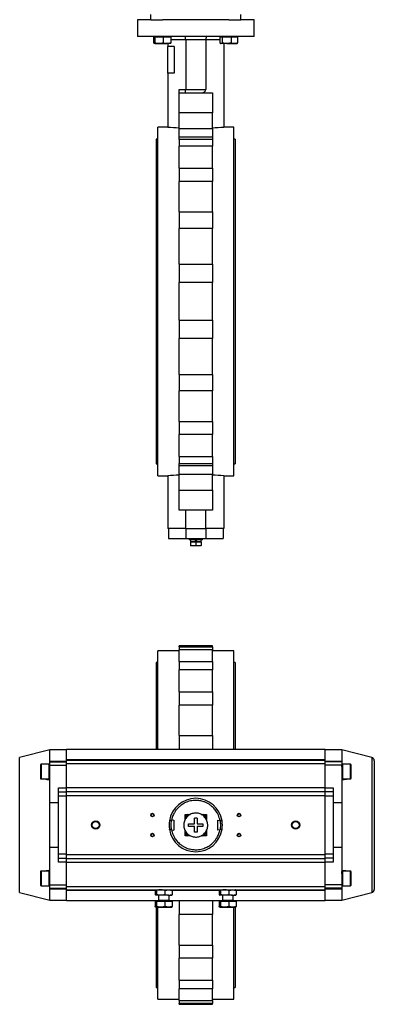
# Model space of a CAD drawing. Header units: millimetres. Extents: x 3 to 3779, y 3 to 2886.
# Tile 3 of 9: x 1686 to 2218, y 233 to 1708. Entities that reach past the tile are written whole.
import ezdxf

# ---------------------------------------------------------------- set-up
doc = ezdxf.new("R2010")
doc.units = ezdxf.units.MM

msp = doc.modelspace()

# ---------------------------------------------------------------- linework, layer by layer
at = {"color": 7, "linetype": 'Continuous', "lineweight": 25}
for p, q in [((1882.7, 1707.6), (1882.7, 1715.6)), ((2017.7, 1707.6), (2017.7, 1715.6)), ((1862.7, 1707.6), (1862.7, 1682.6)), ((1882.7, 1707.6), (1862.7, 1707.6)), ((1882.7, 1707.6), (1900.5, 1707.6)), ((1999.9, 1707.6), (1900.5, 1707.6)), ((1999.9, 1707.6), (2017.7, 1707.6)), ((2037.7, 1707.6), (2017.7, 1707.6)), ((2037.7, 1682.6), (2037.7, 1707.6)), ((2037.7, 1682.6), (1862.7, 1682.6)), ((1886.9, 1681.8), (1886.9, 1673)), ((1886.9, 1681.8), (1888.5, 1681.8)), ((1888.5, 1681.8), (1888.7, 1681.8)), ((1888.7, 1682.6), (1888.7, 1681.8)), ((1888.7, 1681.8), (1888.9, 1681.8)), ((1888.9, 1681.8), (1888.9, 1673)), ((1888.9, 1681.8), (1895, 1681.8)), ((1895, 1681.8), (1901.1, 1681.8)), ((1901.1, 1681.8), (1901.1, 1673)), ((1901.1, 1681.8), (1907, 1681.8)), ((1907, 1681.8), (1912.9, 1681.8)), ((1912.7, 1681.8), (1912.7, 1682.6)), ((1912.9, 1681.8), (1912.9, 1673)), ((1986.3, 1681.8), (1986.3, 1673)), ((1986.3, 1681.8), (1988.2, 1681.8)), ((1987.7, 1682.6), (1987.7, 1681.8)), ((1988.2, 1681.8), (1990, 1681.8)), ((1990, 1681.8), (1990, 1673)), ((1990, 1681.8), (1996.8, 1681.8)), ((1996.8, 1681.8), (2003.5, 1681.8)), ((2003.5, 1681.8), (2003.5, 1673)), ((2003.5, 1681.8), (2008.3, 1681.8)), ((2008.3, 1681.8), (2013.1, 1681.8)), ((2011.7, 1681.8), (2011.7, 1682.6)), ((2013.1, 1681.8), (2013.1, 1673)), ((1886.9, 1673), (1888.7, 1671.9)), ((1888.7, 1671.9), (1888.7, 1671.9)), ((1888.7, 1671.9), (1895, 1671.9)), ((1888.7, 1671.9), (1888.7, 1671.9)), ((1895, 1671.9), (1907, 1671.9)), ((1912.7, 1671.9), (1907, 1671.9)), ((1908.2, 1671.9), (1908.2, 1667.6)), ((1908.2, 1627.6), (1908.2, 1667.6)), ((1917.9, 1667.6), (1908.2, 1667.6)), ((1912.7, 1671.9), (1912.7, 1671.9)), ((1917.9, 1667.6), (1917.9, 1627.6)), ((1965.2, 1677.6), (1935.2, 1677.6)), ((1935.2, 1677.6), (1935.2, 1603.1)), ((1965.2, 1677.6), (1965.2, 1603.1)), ((1987.2, 1672.2), (1987.7, 1671.9)), ((1987.7, 1671.9), (1988.2, 1671.9)), ((1996.8, 1671.9), (1988.2, 1671.9)), ((1992.2, 1671.9), (1992.2, 1546.2)), ((1996.8, 1671.9), (2008.3, 1671.9)), ((2008.3, 1671.9), (2011.7, 1671.9)), ((2011.7, 1671.9), (2012.2, 1672.2)), ((1908.2, 1627.6), (1908.2, 1546.2)), ((1917.9, 1627.6), (1908.2, 1627.6)), ((1925.2, 1603.1), (1935.2, 1603.1)), ((1925.2, 1598.1), (1925.2, 1603.1)), ((1925.2, 1598.1), (1975.2, 1598.1)), ((1925.2, 1568.1), (1925.2, 1598.1)), ((1935.2, 1603.1), (1965.2, 1603.1)), ((1975.2, 1598.1), (1975.2, 1568.1)), ((1975.2, 1568.1), (1925.2, 1568.1)), ((1925.2, 1544.8), (1925.2, 1568.1)), ((1975.2, 1544.8), (1975.2, 1568.1)), ((1908.2, 1546.6), (1893.2, 1546.6)), ((1893.2, 1285.6), (1893.2, 1546.6)), ((1925.2, 1544.8), (1975.2, 1544.8)), ((1925.2, 1532.1), (1925.2, 1544.8)), ((1975.2, 1544.8), (1975.2, 1532.1)), ((2007.2, 1546.6), (1992.2, 1546.6)), ((2007.2, 1285.6), (2007.2, 1546.6)), ((1893.2, 1528.9), (1891, 1528.9)), ((1891, 1528.9), (1891, 1042.3)), ((1925.2, 1532.1), (1975.2, 1532.1)), ((1925.2, 1528.3), (1925.2, 1532.1)), ((1975.2, 1528.3), (1925.2, 1528.3)), ((1925.2, 1528.3), (1925.2, 1518.2)), ((1975.2, 1532.1), (1975.2, 1528.3)), ((1975.2, 1528.3), (1975.2, 1518.2)), ((2009.5, 1528.9), (2007.2, 1528.9)), ((2009.5, 1528.9), (2009.5, 1042.3)), ((1975.2, 1518.2), (1925.2, 1518.2)), ((1925.2, 1485.1), (1925.2, 1518.2)), ((1975.2, 1485.1), (1975.2, 1518.2)), ((1925.2, 1485.1), (1975.2, 1485.1)), ((1925.2, 1485.1), (1925.2, 1465.4)), ((1975.2, 1485.1), (1975.2, 1465.4)), ((1975.2, 1465.4), (1925.2, 1465.4)), ((1925.2, 1419.8), (1925.2, 1465.4)), ((1975.2, 1419.8), (1975.2, 1465.4)), ((1925.2, 1419.8), (1975.2, 1419.8)), ((1925.2, 1419.8), (1925.2, 1395)), ((1975.2, 1419.8), (1975.2, 1395)), ((1975.2, 1395), (1925.2, 1395)), ((1925.2, 1341.3), (1925.2, 1395)), ((1975.2, 1341.3), (1975.2, 1395)), ((1925.2, 1341.3), (1975.2, 1341.3)), ((1925.2, 1341.3), (1925.2, 1313.8)), ((1975.2, 1341.3), (1975.2, 1313.8)), ((1975.2, 1313.8), (1925.2, 1313.8)), ((1925.2, 1257.4), (1925.2, 1313.8)), ((1975.2, 1257.4), (1975.2, 1313.8)), ((1893.2, 1024.6), (1893.2, 1285.6)), ((2007.2, 1024.6), (2007.2, 1285.6)), ((1925.2, 1257.4), (1975.2, 1257.4)), ((1925.2, 1257.4), (1925.2, 1230)), ((1975.2, 1257.4), (1975.2, 1230)), ((1975.2, 1230), (1925.2, 1230)), ((1925.2, 1176.3), (1925.2, 1230)), ((1975.2, 1176.3), (1975.2, 1230)), ((1925.2, 1176.3), (1975.2, 1176.3)), ((1925.2, 1176.3), (1925.2, 1151.5)), ((1975.2, 1176.3), (1975.2, 1151.5)), ((1975.2, 1151.5), (1925.2, 1151.5)), ((1925.2, 1105.9), (1925.2, 1151.5)), ((1975.2, 1105.9), (1975.2, 1151.5)), ((1925.2, 1105.9), (1975.2, 1105.9)), ((1925.2, 1105.9), (1925.2, 1086.2)), ((1975.2, 1105.9), (1975.2, 1086.2)), ((1975.2, 1086.2), (1925.2, 1086.2)), ((1925.2, 1053.1), (1925.2, 1086.2)), ((1975.2, 1053.1), (1975.2, 1086.2)), ((1925.2, 1053.1), (1975.2, 1053.1)), ((1925.2, 1053.1), (1925.2, 1043)), ((1975.2, 1053.1), (1975.2, 1043)), ((1891, 1042.3), (1893.2, 1042.3)), ((1925.2, 1043), (1975.2, 1043)), ((1925.2, 1039.2), (1925.2, 1043)), ((1975.2, 1039.2), (1925.2, 1039.2)), ((1925.2, 1026.5), (1925.2, 1039.2)), ((1975.2, 1043), (1975.2, 1039.2)), ((1975.2, 1039.2), (1975.2, 1026.5)), ((2007.2, 1042.3), (2009.5, 1042.3)), ((1893.2, 1024.6), (1908.2, 1024.6)), ((1908.2, 1025.1), (1908.2, 945.6)), ((1975.2, 1026.5), (1925.2, 1026.5)), ((1925.2, 1003.1), (1925.2, 1026.5)), ((1975.2, 1003.1), (1975.2, 1026.5)), ((1992.2, 1025.1), (1992.2, 945.6)), ((1992.2, 1024.6), (2007.2, 1024.6)), ((1925.2, 1003.1), (1975.2, 1003.1)), ((1925.2, 973.1), (1925.2, 1003.1)), ((1975.2, 1003.1), (1975.2, 973.1)), ((1975.2, 973.1), (1925.2, 973.1)), ((1935.2, 945.6), (1935.2, 973.1)), ((1965.2, 945.6), (1965.2, 973.1)), ((1935.2, 945.6), (1908.2, 945.6)), ((1909.2, 945.6), (1909.2, 930.6)), ((1935.2, 945.6), (1965.2, 945.6)), ((1935.2, 945.6), (1935.2, 930.6)), ((1992.2, 945.6), (1965.2, 945.6)), ((1965.2, 945.6), (1965.2, 930.6)), ((1991.2, 945.6), (1991.2, 930.6)), ((1909.2, 930.6), (1935.2, 930.6)), ((1935.2, 930.6), (1965.2, 930.6)), ((1940.2, 930.6), (1940.2, 928.6)), ((1960.2, 928.6), (1960.2, 930.6)), ((1965.2, 930.6), (1991.2, 930.6)), ((1960.2, 928.6), (1940.2, 928.6)), ((1942.2, 928.6), (1942.2, 926)), ((1942.2, 926), (1950.2, 926)), ((1942.2, 925.4), (1942.2, 920.1)), ((1942.2, 925.4), (1950.2, 925.4)), ((1946.2, 919.6), (1942.2, 920.1)), ((1946.2, 919.6), (1942.2, 919.6)), ((1943, 926), (1942.4, 925.4)), ((1950.2, 920.1), (1946.2, 919.6)), ((1954.2, 919.6), (1946.2, 919.6)), ((1951.7, 926), (1950.2, 926)), ((1950.2, 925.4), (1950.2, 920.1)), ((1950.2, 925.4), (1958.2, 925.4)), ((1954.2, 919.6), (1950.2, 920.1)), ((1951.7, 926), (1958.3, 926)), ((1958.2, 920.1), (1954.2, 919.6)), ((1958.2, 919.6), (1954.2, 919.6)), ((1958, 925.4), (1957.4, 926)), ((1958.2, 925.4), (1958.2, 920.1)), ((1958.3, 926), (1958.3, 928.6)), ((1975.2, 769.8), (1925.2, 769.8)), ((1925.2, 768.3), (1925.2, 769.8)), ((1925.2, 768.3), (1975.2, 768.3)), ((1925.2, 768.3), (1925.2, 763.9)), ((1975.2, 768.3), (1975.2, 769.8)), ((1975.2, 768.3), (1975.2, 763.9)), ((1925.2, 762.3), (1893.2, 762.3)), ((1893.2, 614.3), (1893.2, 762.3)), ((1975.2, 763.9), (1925.2, 763.9)), ((1925.2, 746.5), (1925.2, 763.9)), ((1975.2, 746.5), (1975.2, 763.9)), ((2007.2, 762.3), (1975.2, 762.3)), ((2007.2, 614.3), (2007.2, 762.3)), ((1893.2, 744.6), (1891, 744.6)), ((1891, 744.6), (1891, 614.3)), ((1925.2, 746.5), (1975.2, 746.5)), ((1925.2, 746.5), (1925.2, 733.9)), ((1975.2, 746.5), (1975.2, 733.9)), ((2009.5, 744.6), (2007.2, 744.6)), ((2009.5, 744.6), (2009.5, 614.3)), ((1975.2, 733.9), (1925.2, 733.9)), ((1925.2, 700.7), (1925.2, 733.9)), ((1975.2, 700.7), (1975.2, 733.9)), ((1925.2, 700.7), (1975.2, 700.7)), ((1925.2, 700.7), (1925.2, 681)), ((1975.2, 700.7), (1975.2, 681)), ((1975.2, 681), (1925.2, 681)), ((1925.2, 635.4), (1925.2, 681)), ((1975.2, 635.4), (1975.2, 681)), ((1925.2, 635.4), (1975.2, 635.4)), ((1925.2, 635.4), (1925.2, 614.3)), ((1975.2, 635.4), (1975.2, 614.3)), ((1731.2, 613.8), (1686, 602.5)), ((1756.2, 613.8), (1731.2, 613.8)), ((1731.2, 597.2), (1731.2, 613.8)), ((2144.2, 614.3), (1756.2, 614.3)), ((1756.2, 599.6), (1756.2, 614.3)), ((2144.2, 599.6), (2144.2, 614.3)), ((2169.2, 613.8), (2144.2, 613.8)), ((2214.4, 602.5), (2169.2, 613.8)), ((2169.2, 613.8), (2169.2, 597.2)), ((1730.2, 592.3), (1718.2, 592.3)), ((1730.2, 570.3), (1730.2, 592.3)), ((1730.2, 591.8), (1731.2, 591.8)), ((1730.7, 591.7), (1730.2, 591.7)), ((1730.7, 591.7), (1730.7, 591.7)), ((1731.2, 597.2), (1756.2, 597.2)), ((1731.2, 595.8), (1731.2, 597.2)), ((1731.2, 595.8), (1756.2, 595.8)), ((1731.2, 590.8), (1731.2, 595.8)), ((1731.2, 534.4), (1731.2, 590.8)), ((1731.2, 590.8), (1756.2, 590.8)), ((1756.2, 598.3), (1756.2, 599.6)), ((1756.2, 599.6), (2144.2, 599.6)), ((1756.2, 593.3), (1756.2, 598.3)), ((1756.2, 598.3), (2144.2, 598.3)), ((1756.2, 557.3), (1756.2, 593.3)), ((1756.2, 593.3), (2144.2, 593.3)), ((2144.2, 598.3), (2144.2, 599.6)), ((2144.2, 593.3), (2144.2, 598.3)), ((2144.2, 597.2), (2169.2, 597.2)), ((2169.2, 595.8), (2144.2, 595.8)), ((2144.2, 557.3), (2144.2, 593.3)), ((2169.2, 590.8), (2144.2, 590.8)), ((2169.2, 597.2), (2169.2, 595.8)), ((2169.2, 595.8), (2169.2, 590.8)), ((2169.2, 590.8), (2169.2, 534.4)), ((2182.2, 592.3), (2170.2, 592.3)), ((2170.2, 592.3), (2170.2, 570.3)), ((1731.2, 588.3), (1730.2, 588.3)), ((1730.7, 588.2), (1730.7, 588.2)), ((1730.8, 581.3), (1730.8, 581.3)), ((2170.2, 588.3), (2169.2, 588.3)), ((2169.6, 581.3), (2169.6, 581.3)), ((1718.2, 570.3), (1730.2, 570.3)), ((1730.2, 574.3), (1731.2, 574.3)), ((2169.2, 574.3), (2170.2, 574.3)), ((2170.2, 570.8), (2169.2, 570.8)), ((2169.7, 574.4), (2169.7, 574.3)), ((2169.7, 570.8), (2169.7, 570.8)), ((2169.7, 570.8), (2170.2, 570.8)), ((2170.2, 570.3), (2182.2, 570.3)), ((1744.2, 556.8), (1756.2, 556.8)), ((1744.2, 550.8), (1744.2, 556.8)), ((1744.2, 550.8), (1756.2, 550.8)), ((1744.2, 544.8), (1744.2, 550.8)), ((1756.2, 551.3), (1756.2, 557.3)), ((1756.2, 557.3), (2144.2, 557.3)), ((1756.2, 545.3), (1756.2, 551.3)), ((1756.2, 551.3), (2144.2, 551.3)), ((2144.2, 551.3), (2144.2, 557.3)), ((2144.2, 556.8), (2156.2, 556.8)), ((2144.2, 545.3), (2144.2, 551.3)), ((2156.2, 550.8), (2144.2, 550.8)), ((2156.2, 556.8), (2156.2, 550.8)), ((2156.2, 550.8), (2156.2, 544.8)), ((1731.2, 468.1), (1731.2, 534.4)), ((1744.2, 534.4), (1731.2, 534.4)), ((1744.2, 544.8), (1756.2, 544.8)), ((1744.2, 457.8), (1744.2, 544.8)), ((1756.2, 457.3), (1756.2, 545.3)), ((1756.2, 545.3), (2144.2, 545.3)), ((2144.2, 457.3), (2144.2, 545.3)), ((2144.2, 544.8), (2156.2, 544.8)), ((2156.2, 544.8), (2156.2, 457.8)), ((2169.2, 534.4), (2156.2, 534.4)), ((2169.2, 534.4), (2169.2, 468.1)), ((1934.2, 517.3), (1942.1, 517.3)), ((1934.2, 509.4), (1934.2, 517.3)), ((1958.4, 517.3), (1966.2, 517.3)), ((1966.2, 517.3), (1966.2, 509.4)), ((1917.2, 508.8), (1913.9, 508.2)), ((1917.2, 508.8), (1917.2, 493.7)), ((1948.2, 503.3), (1948.2, 511.8)), ((1952.2, 511.8), (1952.2, 503.3)), ((1983.2, 493.7), (1983.2, 508.8)), ((1983.2, 508.8), (1986.6, 508.2)), ((1913.9, 494.3), (1917.2, 493.7)), ((1934.2, 485.3), (1934.2, 493.1)), ((1948.2, 490.7), (1948.2, 499.3)), ((1952.2, 499.3), (1952.2, 490.7)), ((1966.2, 493.1), (1966.2, 485.3)), ((1986.6, 494.3), (1983.2, 493.7)), ((1942, 485.3), (1934.2, 485.3)), ((1966.2, 485.3), (1958.3, 485.3)), ((1731.2, 468.1), (1744.2, 468.1)), ((1731.2, 411.8), (1731.2, 468.1)), ((1756.2, 457.8), (1744.2, 457.8)), ((1744.2, 451.8), (1744.2, 457.8)), ((1756.2, 451.3), (1756.2, 457.3)), ((1756.2, 457.3), (2144.2, 457.3)), ((2156.2, 457.8), (2144.2, 457.8)), ((2144.2, 451.3), (2144.2, 457.3)), ((2156.2, 468.1), (2169.2, 468.1)), ((2156.2, 457.8), (2156.2, 451.8)), ((2169.2, 468.1), (2169.2, 411.8)), ((1744.2, 451.8), (1756.2, 451.8)), ((1744.2, 445.8), (1744.2, 451.8)), ((1756.2, 445.8), (1744.2, 445.8)), ((1756.2, 445.3), (1756.2, 451.3)), ((1756.2, 451.3), (2144.2, 451.3)), ((1756.2, 409.3), (1756.2, 445.3)), ((2144.2, 445.3), (1756.2, 445.3)), ((2156.2, 451.8), (2144.2, 451.8)), ((2144.2, 445.3), (2144.2, 451.3)), ((2156.2, 445.8), (2144.2, 445.8)), ((2144.2, 409.3), (2144.2, 445.3)), ((2156.2, 451.8), (2156.2, 445.8)), ((1730.2, 432.3), (1718.2, 432.3)), ((1730.2, 410.3), (1730.2, 432.3)), ((1730.2, 431.8), (1731.2, 431.8)), ((1730.7, 431.7), (1730.2, 431.7)), ((1731.2, 428.3), (1730.2, 428.3)), ((1730.7, 431.7), (1730.7, 431.7)), ((1730.7, 428.2), (1730.7, 428.2)), ((2170.2, 428.3), (2169.2, 428.3)), ((2182.2, 432.3), (2170.2, 432.3)), ((2170.2, 432.3), (2170.2, 410.3)), ((1730.2, 414.3), (1731.2, 414.3)), ((1730.8, 421.3), (1730.8, 421.3)), ((1731, 414.3), (1731.2, 414.3)), ((2169.2, 414.3), (2170.2, 414.3)), ((2169.6, 421.3), (2169.6, 421.3)), ((2169.7, 414.4), (2169.7, 414.3)), ((1686, 400), (1731.2, 388.8)), ((1718.2, 410.3), (1730.2, 410.3)), ((1731.2, 411.8), (1756.2, 411.8)), ((1731.2, 406.8), (1731.2, 411.8)), ((1731.2, 406.8), (1756.2, 406.8)), ((1731.2, 405.3), (1731.2, 406.8)), ((1731.2, 388.8), (1731.2, 405.3)), ((1756.2, 405.3), (1731.2, 405.3)), ((1756.2, 404.3), (1756.2, 409.3)), ((1756.2, 409.3), (2144.2, 409.3)), ((1756.2, 403), (1756.2, 404.3)), ((1756.2, 404.3), (2144.2, 404.3)), ((1756.2, 388.3), (1756.2, 403)), ((1889.4, 403.2), (1889.4, 397.3)), ((1891.2, 403.2), (1891.2, 397.3)), ((1904, 403.2), (1904, 397.3)), ((1915, 403.2), (1915, 397.3)), ((1985.4, 403.2), (1985.4, 397.3)), ((1987.2, 403.2), (1987.2, 397.3)), ((2000, 403.2), (2000, 397.3)), ((2011, 403.2), (2011, 397.3)), ((2169.2, 411.8), (2144.2, 411.8)), ((2144.2, 404.3), (2144.2, 409.3)), ((2169.2, 406.8), (2144.2, 406.8)), ((2169.2, 405.3), (2144.2, 405.3)), ((2144.2, 403), (2144.2, 404.3)), ((2144.2, 388.3), (2144.2, 403)), ((2169.2, 411.8), (2169.2, 406.8)), ((2170.2, 410.8), (2169.2, 410.8)), ((2169.2, 406.8), (2169.2, 405.3)), ((2169.2, 405.3), (2169.2, 388.8)), ((2169.2, 388.8), (2214.4, 400)), ((2169.7, 410.8), (2169.7, 410.8)), ((2169.7, 410.8), (2170.2, 410.8)), ((2170.2, 410.3), (2182.2, 410.3)), ((1731.2, 388.8), (1756.2, 388.8)), ((1756.2, 388.3), (1890.2, 388.3)), ((1889.4, 387.5), (1889.4, 379.3)), ((1889.4, 387.5), (1890.3, 387.5)), ((1890.2, 388.3), (1890.2, 387.5)), ((1890.2, 388.3), (1897.6, 388.3)), ((1897.6, 396.3), (1890.3, 396.3)), ((1890.3, 387.5), (1891.2, 387.5)), ((1891.2, 387.5), (1891.2, 379.3)), ((1891.2, 387.5), (1897.6, 387.5)), ((1894.2, 396.3), (1894.2, 388.9)), ((1909.5, 396.3), (1897.6, 396.3)), ((1897.6, 388.3), (1914.2, 388.3)), ((1897.6, 387.5), (1904, 387.5)), ((1904, 387.5), (1904, 379.3)), ((1904, 387.5), (1909.5, 387.5)), ((1909.5, 396.3), (1914.2, 396.3)), ((1909.5, 387.5), (1915, 387.5)), ((1910.2, 388.9), (1910.2, 396.3)), ((1914.2, 387.5), (1914.2, 388.3)), ((1914.2, 388.3), (1986.2, 388.3)), ((1915, 387.5), (1915, 379.3)), ((1925.2, 388.3), (1925.2, 367.1)), ((1975.2, 388.3), (1975.2, 367.1)), ((1985.4, 387.5), (1985.4, 379.3)), ((1985.4, 387.5), (1986.3, 387.5)), ((1986.2, 388.3), (1986.2, 387.5)), ((1986.2, 388.3), (1993.6, 388.3)), ((1993.6, 396.3), (1986.3, 396.3)), ((1986.3, 387.5), (1987.2, 387.5)), ((1987.2, 387.5), (1987.2, 379.3)), ((1987.2, 387.5), (1993.6, 387.5)), ((1990.2, 396.3), (1990.2, 388.9)), ((2005.5, 396.3), (1993.6, 396.3)), ((1993.6, 388.3), (2010.2, 388.3)), ((1993.6, 387.5), (2000, 387.5)), ((2000, 387.5), (2000, 379.3)), ((2000, 387.5), (2005.5, 387.5)), ((2005.5, 396.3), (2010.2, 396.3)), ((2005.5, 387.5), (2011, 387.5)), ((2006.2, 388.9), (2006.2, 396.3)), ((2010.2, 387.5), (2010.2, 388.3)), ((2010.2, 388.3), (2144.2, 388.3)), ((2011, 387.5), (2011, 379.3)), ((2144.2, 388.8), (2169.2, 388.8)), ((1890.3, 378.3), (1897.6, 378.3)), ((1891, 378.3), (1891, 258)), ((1893.2, 240.3), (1893.2, 378.3)), ((1897.6, 378.3), (1909.5, 378.3)), ((1909.5, 378.3), (1914.2, 378.3)), ((1986.3, 378.3), (1993.6, 378.3)), ((1993.6, 378.3), (2005.5, 378.3)), ((2005.5, 378.3), (2010.2, 378.3)), ((2007.2, 240.3), (2007.2, 378.3)), ((2009.5, 378.3), (2009.5, 258)), ((1975.2, 367.1), (1925.2, 367.1)), ((1925.2, 321.5), (1925.2, 367.1)), ((1975.2, 321.5), (1975.2, 367.1)), ((1925.2, 321.5), (1975.2, 321.5)), ((1925.2, 321.5), (1925.2, 301.8)), ((1975.2, 321.5), (1975.2, 301.8)), ((1975.2, 301.8), (1925.2, 301.8)), ((1925.2, 268.7), (1925.2, 301.8)), ((1975.2, 268.7), (1975.2, 301.8)), ((1925.2, 268.7), (1975.2, 268.7)), ((1925.2, 268.7), (1925.2, 256)), ((1975.2, 268.7), (1975.2, 256)), ((1891, 258), (1893.2, 258)), ((1975.2, 256), (1925.2, 256)), ((1925.2, 238.6), (1925.2, 256)), ((1975.2, 238.6), (1975.2, 256)), ((2007.2, 258), (2009.5, 258)), ((1893.2, 240.3), (1925.2, 240.3)), ((1925.2, 238.6), (1975.2, 238.6)), ((1925.2, 238.6), (1925.2, 234.2)), ((1975.2, 240.3), (2007.2, 240.3)), ((1975.2, 238.6), (1975.2, 234.2)), ((1975.2, 234.2), (1925.2, 234.2)), ((1925.2, 232.8), (1925.2, 234.2)), ((1925.2, 232.8), (1975.2, 232.8)), ((1975.2, 232.8), (1975.2, 234.2))]:
    msp.add_line(p, q, dxfattribs=at)
at = {"color": 8, "linetype": 'Continuous', "lineweight": 25}
for p, q in [((1935.2, 1677.6), (1912.9, 1677.6)), ((1986.3, 1677.6), (1965.2, 1677.6)), ((1686, 400), (1686, 602.5)), ((1718.2, 592.3), (1718.2, 570.3)), ((2182.2, 570.3), (2182.2, 592.3)), ((2214.4, 602.5), (2214.4, 400)), ((1718.2, 432.3), (1718.2, 410.3)), ((2182.2, 410.3), (2182.2, 432.3)), ((1889.4, 403), (1756.2, 403)), ((1985.4, 403), (1915, 403)), ((2144.2, 403), (2011, 403)), ((1894.2, 388.9), (1899.2, 388.9)), ((1899.2, 388.9), (1910.2, 388.9)), ((1990.2, 388.9), (1995.2, 388.9)), ((1995.2, 388.9), (2006.2, 388.9))]:
    msp.add_line(p, q, dxfattribs=at)
at = {"color": 7, "linetype": 'Continuous', "lineweight": 25, "flags": 128}
for points in [[(1950.2, 926), (1949.7, 926.9), (1949.2, 927.8), (1948.7, 928.6)], [(1950.2, 928.6), (1950.7, 927.8), (1951.2, 926.9), (1951.7, 926)], [(1731, 574.4), (1731, 574.4), (1730.9, 575.1), (1730.9, 576.6), (1730.9, 578.5), (1730.8, 580.8), (1730.8, 583.2), (1730.8, 585.3), (1730.8, 587), (1730.7, 588), (1730.7, 588.1), (1730.7, 588.2), (1730.7, 588.2)], [(2169.5, 588.2), (2169.5, 588.2), (2169.5, 587.4), (2169.5, 586), (2169.6, 584), (2169.6, 581.7), (2169.6, 579.3), (2169.6, 577.3), (2169.7, 575.5), (2169.7, 574.6), (2169.7, 574.4), (2169.7, 574.4), (2169.7, 574.4)], [(1731, 414.4), (1731, 414.4), (1730.9, 415.1), (1730.9, 416.6), (1730.9, 418.5), (1730.8, 420.8), (1730.8, 423.2), (1730.8, 425.3), (1730.8, 427), (1730.7, 428), (1730.7, 428.1), (1730.7, 428.2), (1730.7, 428.2)], [(2169.5, 428.2), (2169.5, 428.2), (2169.5, 427.4), (2169.5, 426), (2169.6, 424), (2169.6, 421.7), (2169.6, 419.3), (2169.6, 417.3), (2169.7, 415.5), (2169.7, 414.6), (2169.7, 414.4), (2169.7, 414.4), (2169.7, 414.4)]]:
    msp.add_lwpolyline(points, dxfattribs=at)
at = {"color": 7, "linetype": 'Continuous', "lineweight": 25}
for centre, radius in [((1885.2, 516.3), 2.6), ((1885.2, 516.3), 2.1), ((2015.2, 516.3), 2.6), ((2015.2, 516.3), 2.1), ((1800.2, 501.3), 6.25), ((1800.2, 501.3), 5.25), ((2100.2, 501.3), 6.25), ((2100.2, 501.3), 5.25), ((1885.2, 486.3), 2.6), ((1885.2, 486.3), 2.1), ((2015.2, 486.3), 2.6), ((2015.2, 486.3), 2.1)]:
    msp.add_circle(centre, radius, dxfattribs=at)
for centre, radius, start, end in [((1718.2, 591.3), 1, 90, 180), ((2182.2, 591.3), 1, 0, 90), ((2213.2, 597.6), 5, 0, 76), ((1718.2, 571.3), 1, 180, 270), ((2182.2, 571.3), 1, 270, 0), ((1950.2, 501.3), 40, 9.11, 170.89), ((1950.2, 501.3), 19, 122.6369, 147.3631), ((1950.2, 501.3), 20, 126.8699, 143.1301), ((1950.2, 501.3), 19, 32.6369, 57.3631), ((1950.2, 501.3), 20, 36.8699, 53.1301), ((1950.2, 501.3), 40, 170.89, 189.11), ((1950.2, 501.3), 40, 350.89, 9.11), ((1950.2, 501.3), 40, 189.11, 350.89), ((1950.2, 501.3), 19, 212.6369, 237.3631), ((1950.2, 501.3), 20, 216.8699, 233.1301), ((1950.2, 501.3), 19, 302.6369, 327.3631), ((1950.2, 501.3), 20, 306.8699, 323.1301), ((1718.2, 431.3), 1, 90, 180), ((2182.2, 431.3), 1, 0, 90), ((1718.2, 411.3), 1, 180, 270), ((2182.2, 411.3), 1, 270, 0), ((2213.2, 404.9), 5, 284, 0), ((1893.6, 388.9), 0.6, 270, 0), ((1910.8, 388.9), 0.6, 180, 270), ((1989.6, 388.9), 0.6, 270, 0), ((2006.8, 388.9), 0.6, 180, 270)]:
    msp.add_arc(centre, radius, start, end, dxfattribs=at)
for centre, major_axis, ratio, start_param, end_param in [((1933.5, 1677.6), (0, 5), 0.343108, 4.712389, 6.283185), ((1966.9, 1677.6), (0, 5), 0.343108, 0, 1.570796), ((1933.5, 1603.1), (0, 5), 0.343108, 3.141593, 4.712389), ((1958.8, 1603.1), (6.43, 0), 0.777778, 4.712389, 6.283185), ((1888.9, 1285.6), (335.6, 0), 0.777778, 1.462453, 1.513293), ((2011.5, 1285.6), (335.6, 0), 0.777778, 1.628299, 1.679139), ((1888.9, 1285.6), (335.6, 0), 0.777778, 4.769892, 4.820732), ((2011.5, 1285.6), (335.6, 0), 0.777778, 4.604046, 4.654886)]:
    msp.add_ellipse(centre, major_axis=major_axis, ratio=ratio, start_param=start_param, end_param=end_param, dxfattribs=at)
for points, knots in [([(1890.3, 1671.9), (1890.2, 1671.9), (1889.6, 1671.9), (1888.4, 1672.1), (1887.4, 1672.7), (1886.9, 1673)], [0, 0, 0, 0, 0.0700988, 0.5307892, 1, 1, 1, 1]), ([(1888.9, 1673), (1888.9, 1672.5), (1888.8, 1672), (1888.7, 1671.9), (1888.7, 1671.9)], [0, 0, 0, 0, 0.767632, 1, 1, 1, 1]), ([(1895, 1671.9), (1894.8, 1671.9), (1893.7, 1671.9), (1891.7, 1672.1), (1889.8, 1672.7), (1888.9, 1673)], [0, 0, 0, 0, 0.070099, 0.530789, 1, 1, 1, 1]), ([(1901.1, 1673), (1900.1, 1672.7), (1898.1, 1672.1), (1896, 1672), (1895, 1671.9)], [0, 0, 0, 0, 0.495458, 1, 1, 1, 1]), ([(1907, 1671.9), (1906.8, 1671.9), (1905.8, 1671.9), (1903.8, 1672.1), (1902, 1672.7), (1901.1, 1673)], [0, 0, 0, 0, 0.070099, 0.530789, 1, 1, 1, 1]), ([(1912.9, 1673), (1911.9, 1672.7), (1910, 1672.1), (1908, 1672), (1907, 1671.9)], [0, 0, 0, 0, 0.495458, 1, 1, 1, 1]), ([(1912.7, 1671.9), (1912.7, 1671.9), (1912.8, 1672), (1912.8, 1672.5), (1912.9, 1673)], [0, 0, 0, 0, 0.232367, 1, 1, 1, 1]), ([(1988.2, 1671.9), (1988.1, 1671.9), (1987.8, 1671.9), (1987.1, 1672.1), (1986.6, 1672.7), (1986.3, 1673)], [0, 0, 0, 0, 0.070098, 0.530789, 1, 1, 1, 1]), ([(1990, 1673), (1989.7, 1672.7), (1989.1, 1672.1), (1988.5, 1672), (1988.2, 1671.9)], [0, 0, 0, 0, 0.495458, 1, 1, 1, 1]), ([(1996.8, 1671.9), (1996.2, 1671.9), (1994, 1672), (1991.7, 1672.5), (1990, 1673)], [0, 0, 0, 0, 0.232367, 1, 1, 1, 1]), ([(2003.5, 1673), (2003, 1672.8), (2001.7, 1672.5), (1999.5, 1672), (1997.7, 1671.9), (1996.8, 1671.9)], [0, 0, 0, 0, 0.2113641, 0.6030805, 1, 1, 1, 1]), ([(2008.3, 1671.9), (2008.2, 1671.9), (2007.3, 1671.9), (2005.7, 1672.1), (2004.2, 1672.7), (2003.5, 1673)], [0, 0, 0, 0, 0.070099, 0.530789, 1, 1, 1, 1]), ([(2013.1, 1673), (2012.4, 1672.7), (2010.8, 1672.1), (2009.1, 1672), (2008.3, 1671.9)], [0, 0, 0, 0, 0.495458, 1, 1, 1, 1]), ([(2012.2, 1672.2), (2012.2, 1672.2), (2012.5, 1672.3), (2012.9, 1672.7), (2013.1, 1673)], [0, 0, 0, 0, 0.091403, 1, 1, 1, 1]), ([(1942.2, 920.1), (1942.2, 920.1), (1942.2, 919.8), (1942.2, 919.7), (1942.2, 919.6)], [0, 0, 0, 0, 0.026996, 1, 1, 1, 1]), ([(1958.2, 919.6), (1958.2, 919.7), (1958.2, 919.8), (1958.2, 920.1), (1958.2, 920.1)], [0, 0, 0, 0, 0.973004, 1, 1, 1, 1]), ([(1717.2, 591.3), (1717.2, 591.2), (1717.2, 591.2), (1717.2, 590.6), (1717.2, 589.7), (1717.2, 588.3), (1717.2, 586.7), (1717.2, 584.9), (1717.2, 583.1), (1717.2, 581.2), (1717.2, 579.3), (1717.2, 577.5), (1717.2, 575.7), (1717.2, 574.1), (1717.2, 572.8), (1717.2, 571.9), (1717.2, 571.4), (1717.2, 571.3), (1717.2, 571.3)], [0, 0, 0, 0, 0.058258, 0.120005, 0.18432, 0.249999, 0.315679, 0.379993, 0.441741, 0.499999, 0.558257, 0.620005, 0.68432, 0.749999, 0.815679, 0.879993, 0.941742, 1, 1, 1, 1]), ([(2169.4, 588.3), (2169.4, 588.6), (2169.4, 589.9), (2169.4, 591.1), (2169.5, 591.9), (2169.5, 591.7), (2169.5, 591.7)], [0, 0, 0, 0, 0.140777, 0.54694, 0.95363, 1, 1, 1, 1]), ([(2183.2, 571.3), (2183.2, 571.3), (2183.2, 571.4), (2183.2, 571.9), (2183.2, 572.8), (2183.2, 574.1), (2183.2, 575.7), (2183.2, 577.5), (2183.2, 579.4), (2183.2, 581.3), (2183.2, 583.1), (2183.2, 585), (2183.2, 586.8), (2183.2, 588.4), (2183.2, 589.7), (2183.2, 590.6), (2183.2, 591.2), (2183.2, 591.2), (2183.2, 591.3)], [0, 0, 0, 0, 0.058257, 0.120006, 0.18432, 0.249999, 0.315679, 0.379994, 0.441742, 0.5, 0.558258, 0.620006, 0.684321, 0.750001, 0.81568, 0.879994, 0.941742, 1, 1, 1, 1]), ([(2218.2, 597.6), (2218.2, 597.6), (2218.2, 597.4), (2218.2, 596.1), (2218.2, 594), (2218.2, 591), (2218.2, 587), (2218.2, 582.1), (2218.2, 576.2), (2218.2, 569.5), (2218.2, 562.1), (2218.2, 554.1), (2218.2, 545.6), (2218.2, 536.9), (2218.2, 527.9), (2218.2, 518.9), (2218.2, 510), (2218.2, 501.3), (2218.2, 492.5), (2218.2, 483.6), (2218.2, 474.6), (2218.2, 465.7), (2218.2, 456.9), (2218.2, 448.4), (2218.2, 440.4), (2218.2, 433), (2218.2, 426.3), (2218.2, 420.5), (2218.2, 415.5), (2218.2, 411.5), (2218.2, 408.5), (2218.2, 406.4), (2218.2, 405.1), (2218.2, 405), (2218.2, 404.9)], [0, 0, 0, 0, 0.028642, 0.058248, 0.088734, 0.119994, 0.151901, 0.184313, 0.217069, 0.25, 0.282931, 0.315687, 0.348099, 0.380006, 0.411266, 0.441752, 0.471358, 0.5, 0.528642, 0.558248, 0.588734, 0.619994, 0.651901, 0.684313, 0.717069, 0.75, 0.782931, 0.815687, 0.848099, 0.880006, 0.911266, 0.941752, 0.971358, 1, 1, 1, 1]), ([(1731.2, 568.9), (1730, 569), (1727.5, 569.2), (1724.5, 569.7), (1722.9, 570.1), (1722.5, 570.3)], [0, 0, 0, 0, 0.415354, 0.830123, 1, 1, 1, 1]), ([(1731, 574.3), (1731, 573.9), (1731, 572.7), (1731, 571.4), (1731, 570.6), (1731, 570.8), (1731, 570.8)], [0, 0, 0, 0, 0.140776, 0.54694, 0.95363, 1, 1, 1, 1]), ([(2177.8, 570.3), (2177.1, 570.1), (2175.5, 569.5), (2172.5, 569.2), (2170.3, 569), (2169.2, 568.9)], [0, 0, 0, 0, 0.234579, 0.633797, 1, 1, 1, 1]), ([(1986.6, 508.2), (1986.3, 509.5), (1985.7, 512.2), (1984.2, 516.1), (1982, 520.5), (1978.6, 525.3), (1974.4, 529.4), (1970.3, 532.5), (1966.4, 534.6), (1961.8, 536.5), (1956.4, 537.9), (1950.9, 538.4), (1946.1, 538.1), (1942.1, 537.4), (1937.3, 536.1), (1932, 533.7), (1927.1, 530.3), (1923.3, 526.8), (1920.5, 523.5), (1917.7, 519.3), (1915.3, 514.2), (1914.3, 510.2), (1913.9, 508.2)], [0, 0, 0, 0, 0.0394822, 0.0799008, 0.121202, 0.1850838, 0.249992, 0.2932813, 0.3362685, 0.3788772, 0.4408003, 0.5, 0.539479, 0.5799008, 0.621202, 0.6850839, 0.749992, 0.7932813, 0.8362685, 0.8788772, 0.9408003, 1, 1, 1, 1]), ([(1968.2, 501.3), (1968.2, 500.2), (1968.1, 498.2), (1967.3, 495.3), (1966, 492.5), (1964.3, 490), (1962.2, 487.8), (1959.8, 485.9), (1957.1, 484.5), (1954.2, 483.6), (1951.2, 483.2), (1948.1, 483.3), (1945.1, 483.9), (1942.3, 485), (1939.7, 486.6), (1937.4, 488.5), (1935.4, 490.9), (1933.9, 493.5), (1932.8, 496.4), (1932.3, 499), (1932.2, 501.6), (1932.4, 504.3), (1933.1, 507.2), (1934.4, 510), (1936.1, 512.6), (1938.2, 514.8), (1940.6, 516.6), (1943.3, 518), (1946.2, 518.9), (1949.3, 519.3), (1952.3, 519.2), (1955.3, 518.6), (1958.1, 517.5), (1960.8, 516), (1963.1, 514), (1965, 511.6), (1966.6, 509), (1967.6, 506.2), (1968.1, 503.5), (1968.2, 501.9), (1968.2, 501.3)], [0, 0, 0, 0, 0.026846, 0.053693, 0.080539, 0.107385, 0.134231, 0.161078, 0.187924, 0.21477, 0.241617, 0.268463, 0.295309, 0.322155, 0.349002, 0.375848, 0.402694, 0.42954, 0.456387, 0.483233, 0.5, 0.526846, 0.553693, 0.580539, 0.607385, 0.634231, 0.661078, 0.687924, 0.71477, 0.741617, 0.768463, 0.795309, 0.822155, 0.849002, 0.875848, 0.902694, 0.92954, 0.956387, 0.983233, 1, 1, 1, 1]), ([(1913.9, 508.2), (1913.5, 508.1), (1912.7, 508), (1911.8, 507.8), (1911.1, 507.7), (1910.8, 507.6), (1910.7, 507.6), (1910.7, 507.6)], [0, 0, 0, 0, 0.233483, 0.467245, 0.692617, 0.904498, 1, 1, 1, 1]), ([(1913.9, 508.2), (1913.5, 508.1), (1912.7, 508), (1911.8, 507.8), (1911.1, 507.7), (1910.8, 507.6), (1910.7, 507.6), (1910.7, 507.6)], [0, 0, 0, 0, 0.233483, 0.467245, 0.692617, 0.904498, 1, 1, 1, 1]), ([(1939.6, 503.3), (1941, 503.3), (1943.8, 503.3), (1946.7, 503.3), (1948.2, 503.3)], [0, 0, 0, 0, 0.49456, 1, 1, 1, 1]), ([(1948.2, 511.8), (1948.9, 511.9), (1950.2, 512.1), (1951.5, 511.9), (1952.2, 511.8)], [0, 0, 0, 0, 0.491229, 1, 1, 1, 1]), ([(1952.2, 503.3), (1953.7, 503.3), (1956.6, 503.3), (1959.4, 503.3), (1960.8, 503.3)], [0, 0, 0, 0, 0.494561, 1, 1, 1, 1]), ([(1989.7, 507.6), (1989.7, 507.6), (1989.6, 507.6), (1989.1, 507.7), (1988.4, 507.9), (1987.5, 508), (1986.8, 508.2), (1986.6, 508.2)], [0, 0, 0, 0, 0.199701, 0.399203, 0.603847, 0.819701, 1, 1, 1, 1]), ([(1986.6, 508.2), (1986.9, 508.1), (1987.7, 508), (1988.7, 507.8), (1989.4, 507.7), (1989.7, 507.6), (1989.7, 507.6), (1989.7, 507.6)], [0, 0, 0, 0, 0.233483, 0.467245, 0.692617, 0.904498, 1, 1, 1, 1]), ([(1910.7, 494.9), (1910.8, 494.9), (1910.8, 494.9), (1911.3, 494.8), (1912.1, 494.6), (1913, 494.5), (1913.6, 494.4), (1913.9, 494.3)], [0, 0, 0, 0, 0.199701, 0.399203, 0.603847, 0.819701, 1, 1, 1, 1]), ([(1913.9, 494.3), (1913.5, 494.4), (1912.7, 494.5), (1911.8, 494.7), (1911.1, 494.8), (1910.8, 494.9), (1910.7, 494.9), (1910.7, 494.9)], [0, 0, 0, 0, 0.233483, 0.467245, 0.692617, 0.904498, 1, 1, 1, 1]), ([(1913.9, 494.3), (1914.2, 493), (1914.8, 490.3), (1916.2, 486.5), (1918.4, 482), (1921.8, 477.3), (1926, 473.1), (1930.1, 470.1), (1934, 467.9), (1938.6, 466), (1944.1, 464.6), (1949.5, 464.2), (1954.3, 464.4), (1958.4, 465.1), (1963.1, 466.5), (1968.5, 468.8), (1973.3, 472.2), (1977.1, 475.7), (1979.9, 479.1), (1982.7, 483.3), (1985.1, 488.3), (1986.1, 492.4), (1986.6, 494.3)], [0, 0, 0, 0, 0.0394822, 0.0799008, 0.121202, 0.1850838, 0.249992, 0.2932813, 0.3362685, 0.3788772, 0.4408003, 0.5, 0.539479, 0.5799008, 0.621202, 0.6850839, 0.749992, 0.7932813, 0.8362685, 0.8788772, 0.9408003, 1, 1, 1, 1]), ([(1948.2, 499.3), (1946.8, 499.3), (1943.8, 499.3), (1941, 499.3), (1939.6, 499.3)], [0, 0, 0, 0, 0.494561, 1, 1, 1, 1]), ([(1952.2, 490.7), (1951.6, 490.6), (1950.2, 490.4), (1948.9, 490.6), (1948.2, 490.7)], [0, 0, 0, 0, 0.491229, 1, 1, 1, 1]), ([(1960.8, 499.3), (1959.4, 499.3), (1956.6, 499.3), (1953.7, 499.3), (1952.2, 499.3)], [0, 0, 0, 0, 0.49456, 1, 1, 1, 1]), ([(1989.7, 494.9), (1989.7, 494.9), (1989.6, 494.9), (1989.1, 494.8), (1988.4, 494.6), (1987.5, 494.5), (1986.8, 494.4), (1986.6, 494.3)], [0, 0, 0, 0, 0.199701, 0.399203, 0.603847, 0.819701, 1, 1, 1, 1]), ([(1989.7, 494.9), (1989.7, 494.9), (1989.6, 494.9), (1989.1, 494.8), (1988.4, 494.6), (1987.5, 494.5), (1986.8, 494.4), (1986.6, 494.3)], [0, 0, 0, 0, 0.199701, 0.399203, 0.603847, 0.819701, 1, 1, 1, 1]), ([(1717.2, 431.3), (1717.2, 431.2), (1717.2, 431.2), (1717.2, 430.6), (1717.2, 429.7), (1717.2, 428.5), (1717.2, 426.9), (1717.2, 425.1), (1717.2, 423.2), (1717.2, 421.4), (1717.2, 419.5), (1717.2, 417.6), (1717.2, 415.8), (1717.2, 414.2), (1717.2, 412.9), (1717.2, 412), (1717.2, 411.4), (1717.2, 411.3), (1717.2, 411.3)], [0, 0, 0, 0, 0.058258, 0.120006, 0.184321, 0.25, 0.315679, 0.379994, 0.441741, 0.499999, 0.558257, 0.620005, 0.684319, 0.749999, 0.815679, 0.879994, 0.941741, 1, 1, 1, 1]), ([(1722.7, 432.3), (1723.3, 432.5), (1725, 433), (1727.9, 433.3), (1730.1, 433.5), (1731.2, 433.6)], [0, 0, 0, 0, 0.234579, 0.633797, 1, 1, 1, 1]), ([(2169.2, 433.6), (2170.5, 433.5), (2173, 433.3), (2175.9, 432.8), (2177.5, 432.4), (2178, 432.3)], [0, 0, 0, 0, 0.415354, 0.830123, 1, 1, 1, 1]), ([(2169.4, 428.3), (2169.4, 428.6), (2169.4, 429.9), (2169.4, 431.1), (2169.5, 431.9), (2169.5, 431.7), (2169.5, 431.7)], [0, 0, 0, 0, 0.140776, 0.54694, 0.95363, 1, 1, 1, 1]), ([(2183.2, 411.3), (2183.2, 411.3), (2183.2, 411.4), (2183.2, 411.9), (2183.2, 412.8), (2183.2, 414.1), (2183.2, 415.7), (2183.2, 417.5), (2183.2, 419.4), (2183.2, 421.3), (2183.2, 423.1), (2183.2, 425), (2183.2, 426.8), (2183.2, 428.4), (2183.2, 429.7), (2183.2, 430.6), (2183.2, 431.2), (2183.2, 431.2), (2183.2, 431.3)], [0, 0, 0, 0, 0.058258, 0.120006, 0.18432, 0.249999, 0.315679, 0.379994, 0.441742, 0.5, 0.558258, 0.620006, 0.684321, 0.750001, 0.81568, 0.879994, 0.941743, 1, 1, 1, 1]), ([(1731, 414.3), (1731, 413.9), (1731, 412.7), (1731, 411.4), (1731, 410.6), (1731, 410.8), (1731, 410.8)], [0, 0, 0, 0, 0.140777, 0.54694, 0.95363, 1, 1, 1, 1]), ([(1889.4, 403.2), (1889.6, 403.5), (1889.9, 404.1), (1890.2, 404.2), (1890.3, 404.3)], [0, 0, 0, 0, 0.495454, 1, 1, 1, 1]), ([(1890.3, 404.3), (1890.3, 404.3), (1890.5, 404.3), (1890.8, 404), (1891.1, 403.5), (1891.2, 403.2)], [0, 0, 0, 0, 0.0700977, 0.530789, 1, 1, 1, 1]), ([(1897.6, 404.3), (1897, 404.2), (1894.9, 404.2), (1892.8, 403.6), (1891.2, 403.2)], [0, 0, 0, 0, 0.268635, 1, 1, 1, 1]), ([(1904, 403.2), (1903.5, 403.4), (1901.4, 404), (1899.2, 404.1), (1897.6, 404.3)], [0, 0, 0, 0, 0.257552, 1, 1, 1, 1]), ([(1904, 403.2), (1904.9, 403.5), (1906.7, 404.1), (1908.6, 404.2), (1909.5, 404.3)], [0, 0, 0, 0, 0.4954582, 1, 1, 1, 1]), ([(1909.5, 404.3), (1909.7, 404.3), (1910.6, 404.3), (1912.5, 404), (1914.2, 403.5), (1915, 403.2)], [0, 0, 0, 0, 0.070101, 0.530788, 1, 1, 1, 1]), ([(1915, 403.2), (1914.9, 403.5), (1914.6, 404.1), (1914.3, 404.2), (1914.1, 404.3)], [0, 0, 0, 0, 0.495458, 1, 1, 1, 1]), ([(1985.4, 403.2), (1985.6, 403.5), (1985.9, 404.1), (1986.2, 404.2), (1986.3, 404.3)], [0, 0, 0, 0, 0.4954543, 1, 1, 1, 1]), ([(1986.3, 404.3), (1986.3, 404.3), (1986.5, 404.3), (1986.8, 404), (1987.1, 403.5), (1987.2, 403.2)], [0, 0, 0, 0, 0.070098, 0.530789, 1, 1, 1, 1]), ([(1993.6, 404.3), (1993, 404.2), (1990.9, 404.2), (1988.8, 403.6), (1987.2, 403.2)], [0, 0, 0, 0, 0.268635, 1, 1, 1, 1]), ([(2000, 403.2), (1999.5, 403.4), (1997.4, 404), (1995.2, 404.1), (1993.6, 404.3)], [0, 0, 0, 0, 0.257551, 1, 1, 1, 1]), ([(2000, 403.2), (2000.9, 403.5), (2002.7, 404.1), (2004.6, 404.2), (2005.5, 404.3)], [0, 0, 0, 0, 0.495458, 1, 1, 1, 1]), ([(2005.5, 404.3), (2005.7, 404.3), (2006.6, 404.3), (2008.5, 404), (2010.2, 403.5), (2011, 403.2)], [0, 0, 0, 0, 0.070101, 0.530788, 1, 1, 1, 1]), ([(2011, 403.2), (2010.9, 403.5), (2010.6, 404.1), (2010.3, 404.2), (2010.1, 404.3)], [0, 0, 0, 0, 0.4954584, 1, 1, 1, 1]), ([(1889.4, 397.3), (1889.6, 397), (1889.9, 396.4), (1890.2, 396.3), (1890.3, 396.3)], [0, 0, 0, 0, 0.495454, 1, 1, 1, 1]), ([(1890.3, 396.3), (1890.3, 396.3), (1890.5, 396.3), (1890.8, 396.5), (1891.1, 397.1), (1891.2, 397.3)], [0, 0, 0, 0, 0.0700977, 0.530789, 1, 1, 1, 1]), ([(1897.6, 396.3), (1897, 396.3), (1894.9, 396.3), (1892.8, 396.9), (1891.2, 397.3)], [0, 0, 0, 0, 0.268635, 1, 1, 1, 1]), ([(1904, 397.3), (1903.5, 397.2), (1901.4, 396.5), (1899.2, 396.4), (1897.6, 396.3)], [0, 0, 0, 0, 0.257552, 1, 1, 1, 1]), ([(1904, 397.3), (1904.9, 397), (1906.7, 396.4), (1908.6, 396.3), (1909.5, 396.3)], [0, 0, 0, 0, 0.4954582, 1, 1, 1, 1]), ([(1909.5, 396.3), (1909.7, 396.3), (1910.6, 396.3), (1912.5, 396.5), (1914.2, 397.1), (1915, 397.3)], [0, 0, 0, 0, 0.070101, 0.530788, 1, 1, 1, 1]), ([(1915, 397.3), (1914.9, 397), (1914.6, 396.4), (1914.3, 396.3), (1914.1, 396.3)], [0, 0, 0, 0, 0.495458, 1, 1, 1, 1]), ([(1985.4, 397.3), (1985.6, 397), (1985.9, 396.4), (1986.2, 396.3), (1986.3, 396.3)], [0, 0, 0, 0, 0.4954543, 1, 1, 1, 1]), ([(1986.3, 396.3), (1986.3, 396.3), (1986.5, 396.3), (1986.8, 396.5), (1987.1, 397.1), (1987.2, 397.3)], [0, 0, 0, 0, 0.070098, 0.530789, 1, 1, 1, 1]), ([(1993.6, 396.3), (1993, 396.3), (1990.9, 396.3), (1988.8, 396.9), (1987.2, 397.3)], [0, 0, 0, 0, 0.268635, 1, 1, 1, 1]), ([(2000, 397.3), (1999.5, 397.2), (1997.4, 396.5), (1995.2, 396.4), (1993.6, 396.3)], [0, 0, 0, 0, 0.257551, 1, 1, 1, 1]), ([(2000, 397.3), (2000.9, 397), (2002.7, 396.4), (2004.6, 396.3), (2005.5, 396.3)], [0, 0, 0, 0, 0.495458, 1, 1, 1, 1]), ([(2005.5, 396.3), (2005.7, 396.3), (2006.6, 396.3), (2008.5, 396.5), (2010.2, 397.1), (2011, 397.3)], [0, 0, 0, 0, 0.070101, 0.530788, 1, 1, 1, 1]), ([(2011, 397.3), (2010.9, 397), (2010.6, 396.4), (2010.3, 396.3), (2010.1, 396.3)], [0, 0, 0, 0, 0.4954584, 1, 1, 1, 1]), ([(1890.3, 378.3), (1890.3, 378.3), (1890.1, 378.3), (1889.8, 378.5), (1889.5, 379.1), (1889.4, 379.3)], [0, 0, 0, 0, 0.070098, 0.530789, 1, 1, 1, 1]), ([(1891.2, 379.3), (1891.1, 379), (1890.8, 378.4), (1890.5, 378.3), (1890.3, 378.3)], [0, 0, 0, 0, 0.495463, 1, 1, 1, 1]), ([(1897.6, 378.3), (1896.8, 378.3), (1895.1, 378.4), (1892.9, 378.8), (1891.7, 379.2), (1891.2, 379.3)], [0, 0, 0, 0, 0.391368, 0.7886376, 1, 1, 1, 1]), ([(1904, 379.3), (1902.4, 378.9), (1900.3, 378.3), (1898.1, 378.3), (1897.6, 378.3)], [0, 0, 0, 0, 0.767633, 1, 1, 1, 1]), ([(1909.5, 378.3), (1909.4, 378.3), (1908.4, 378.3), (1906.6, 378.5), (1904.9, 379.1), (1904, 379.3)], [0, 0, 0, 0, 0.070096, 0.530786, 1, 1, 1, 1]), ([(1915, 379.3), (1914.1, 379), (1912.3, 378.4), (1910.5, 378.3), (1909.5, 378.3)], [0, 0, 0, 0, 0.495461, 1, 1, 1, 1]), ([(1914.1, 378.3), (1914.1, 378.3), (1914.3, 378.3), (1914.6, 378.5), (1914.9, 379.1), (1915, 379.3)], [0, 0, 0, 0, 0.070098, 0.530793, 1, 1, 1, 1]), ([(1986.3, 378.3), (1986.3, 378.3), (1986.1, 378.3), (1985.8, 378.5), (1985.5, 379.1), (1985.4, 379.3)], [0, 0, 0, 0, 0.070098, 0.530789, 1, 1, 1, 1]), ([(1987.2, 379.3), (1987.1, 379), (1986.8, 378.4), (1986.5, 378.3), (1986.3, 378.3)], [0, 0, 0, 0, 0.495463, 1, 1, 1, 1]), ([(1993.6, 378.3), (1992.8, 378.3), (1991.1, 378.4), (1988.9, 378.8), (1987.7, 379.2), (1987.2, 379.3)], [0, 0, 0, 0, 0.391368, 0.788638, 1, 1, 1, 1]), ([(2000, 379.3), (1998.4, 378.9), (1996.3, 378.3), (1994.1, 378.3), (1993.6, 378.3)], [0, 0, 0, 0, 0.767633, 1, 1, 1, 1]), ([(2005.5, 378.3), (2005.4, 378.3), (2004.4, 378.3), (2002.6, 378.5), (2000.9, 379.1), (2000, 379.3)], [0, 0, 0, 0, 0.0700965, 0.5307856, 1, 1, 1, 1]), ([(2011, 379.3), (2010.1, 379), (2008.3, 378.4), (2006.5, 378.3), (2005.5, 378.3)], [0, 0, 0, 0, 0.495461, 1, 1, 1, 1]), ([(2010.1, 378.3), (2010.1, 378.3), (2010.3, 378.3), (2010.6, 378.5), (2010.9, 379.1), (2011, 379.3)], [0, 0, 0, 0, 0.0700983, 0.5307934, 1, 1, 1, 1])]:
    msp.add_open_spline(points, degree=3, knots=knots, dxfattribs=at)
for points in [[(1913.9, 494.3), (1913.5, 496.6), (1912.9, 501.3), (1913.5, 505.9), (1913.9, 508.2)], [(1939.6, 499.3), (1939.5, 499.9), (1939.3, 501.3), (1939.5, 502.6), (1939.6, 503.3)], [(1960.8, 503.3), (1960.9, 502.6), (1961.1, 501.3), (1960.9, 499.9), (1960.8, 499.3)], [(1986.6, 508.2), (1986.9, 505.9), (1987.5, 501.3), (1986.9, 496.6), (1986.6, 494.3)]]:
    msp.add_open_spline(points, degree=3, dxfattribs=at)

doc.saveas('drawing.dxf')
